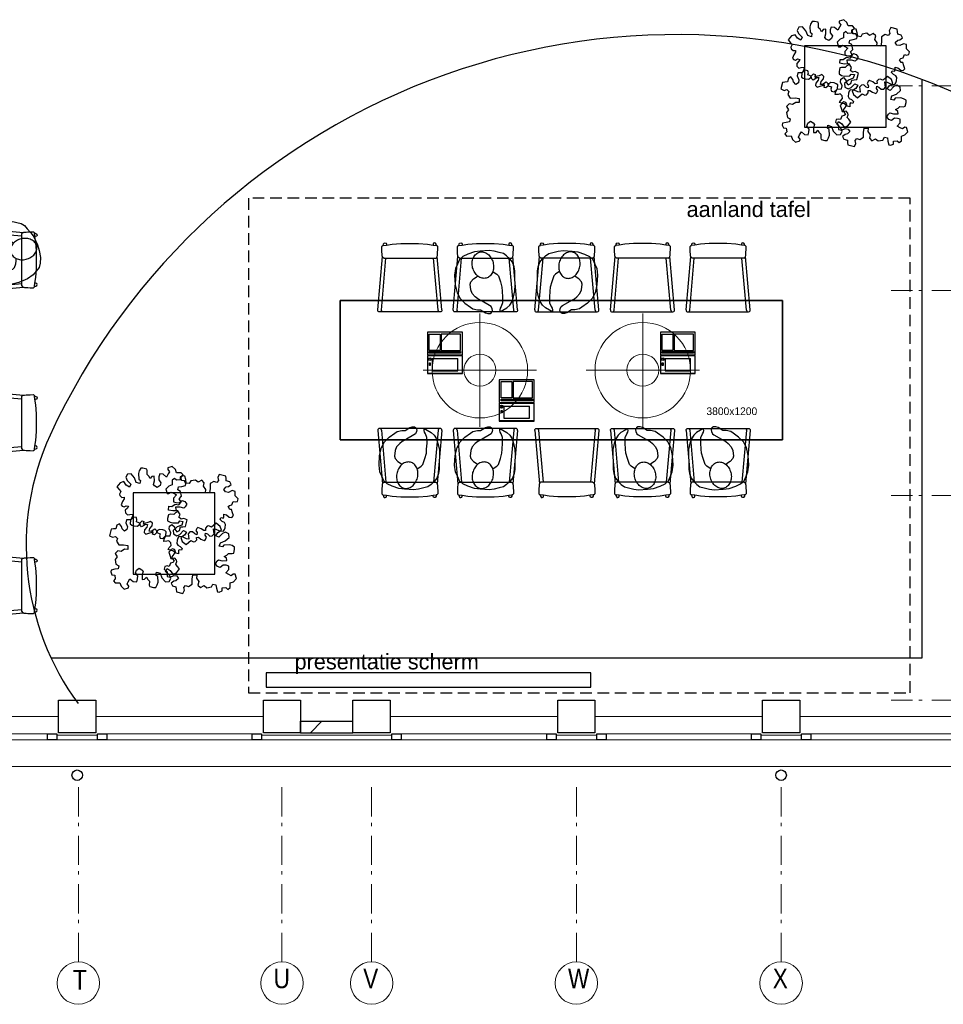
# Model space of a CAD drawing. Header units: millimetres. Extents: x 274611 to 749520, y 175257 to 298905.
# Tile 14 of 251: x 421220 to 429158, y 210184 to 218647. Entities that reach past the tile are written whole.
import ezdxf

# ---------------------------------------------------------------- set-up
doc = ezdxf.new("R2010")
doc.units = ezdxf.units.MM
doc.header["$LTSCALE"] = 400
doc.header["$PDMODE"] = 1
doc.header["$PDSIZE"] = 15
doc.linetypes.add('HIDDEN', pattern=[0.375, 0.25, -0.125])
doc.linetypes.add('STYLE_06', pattern=[1.041641, 0.625, -0.208282, 0.069427, -0.138931])
for name, color, linetype, lineweight in [('Buitenkozijnen', 140, 'Continuous', 15), ('mat-baksteen', 5, 'Continuous', 25), ('mat-beton (ihwg)', 5, 'Continuous', 25), ('mat-kalkzandsteen', 5, 'Continuous', 25), ('None', 7, 'Continuous', 9)]:
    doc.layers.add(name, color=color, linetype=linetype, lineweight=lineweight)
for name, color, linetype in [('inlay', 6, 'Continuous'), ('inr', 4, 'Continuous'), ('plafond', 255, 'HIDDEN'), ('plant', 114, 'Continuous'), ('plat', 5, 'Continuous'), ('symbol', 1, 'Continuous'), ('timmerwerk-ge', 150, 'Continuous'), ('verlichting', 2, 'Continuous')]:
    doc.layers.add(name, color=color, linetype=linetype)
doc.styles.add('Arial', font='arial.ttf', dxfattribs={"height": 211.666667})
doc.styles.add('Arial Narrow', font='ARIALN.TTF', dxfattribs={"height": 222.25})
doc.styles.add('s100', font='stylu.ttf', dxfattribs={"height": 100})

# ---------------------------------------------------------------- blocks, each defined once
blk = doc.blocks.new('*X69')
at = {"layer": 'None', "lineweight": 9}
blk.add_line((15344.7, -5020), (15444.7, -4920), dxfattribs=at)
blk = doc.blocks.new('Gevelpui best 1410 (2D)')
at = {"layer": 'Buitenkozijnen', "lineweight": 15}
for p, q in [((-260, 0), (-260, -1410)), ((-260, 0), (-210, 0)), ((-210, 0), (-210, -1410)), ((-260, -1410), (-210, -1410))]:
    blk.add_line(p, q, dxfattribs=at)
at = {"layer": 'Buitenkozijnen', "color": 92, "lineweight": 25}
for points in [[(-260, 0), (-210, 0), (-210, -80), (-260, -80)], [(-260, -1330), (-210, -1330), (-210, -1410), (-260, -1410)]]:
    blk.add_lwpolyline(points, close=True, dxfattribs=at)
at = {"layer": 'None', "color": 43, "linetype": 'Continuous', "lineweight": 9}
blk.add_line((-410, 15), (-410, -1425), dxfattribs=at)
blk = doc.blocks.new('Kolom 280x320')
at = {"layer": 'mat-beton (ihwg)', "lineweight": 25}
blk.add_lwpolyline([(-300, 160), (-20, 160), (-20, -160), (-300, -160)], close=True, dxfattribs=at)
at = {"layer": 'None', "color": 92, "linetype": 'Continuous', "lineweight": 5}
blk.add_point((0, 0), dxfattribs=at)
blk = doc.blocks.new('symb-LPTP_b2')
for p, q in [((150, 0), (-150, 0)), ((-150, 0), (-150, -155)), ((150, -155), (150, 0)), ((150, -5), (-150, -5)), ((-110, -25), (-110, -129)), ((110, -25), (-110, -25)), ((110, -129), (110, -25)), ((150, -155), (-150, -155)), ((150, -160), (-150, -160)), ((-150, -160), (-150, -355)), ((110, -129), (-110, -129)), ((150, -355), (150, -160)), ((-150, -355), (150, -355))]:
    blk.add_line(p, q)
for points in [[(126.4, -69.8), (133.6, -69.8), (133.6, -91.9), (126.4, -91.9)], [(128.4, -71.8), (131.6, -71.8), (131.6, -89.9), (128.4, -89.9)], [(-135, -175), (135, -175), (135, -188.8), (-135, -188.8)], [(32.1, -198.8), (-135, -198.8), (-135, -340), (32.1, -340)], [(42.1, -198.8), (135, -198.8), (135, -340), (42.1, -340)]]:
    blk.add_lwpolyline(points, close=True)
for points in [[(-129.8, -157.5, 10, 10, 0), (-110.7, -157.5, 10, 10, 0)], [(129.8, -157.5, 10, 10, 0), (110.7, -157.5, 10, 10, 0)]]:
    blk.add_lwpolyline(points, format="xyseb")
for radius in [12.6, 7.57]:
    blk.add_circle((130, -123.9), radius)
blk = doc.blocks.new('DOLC-2890_B2')
for p, q in [((259.8, 0), (-259.8, 0)), ((-275.8, -17.4), (-235.6, -476.7)), ((-243.9, -14.6), (-204.6, -463.2)), ((243.9, -14.6), (204.6, -463.2)), ((275.8, -17.4), (235.6, -476.7)), ((-223.7, -463.2), (223.7, -463.2))]:
    blk.add_line(p, q)
for points in [[(-223.7, -463.2), (-232.5, -467.8), (-235.6, -476.7), (-236.5, -479.8), (-237.5, -487), (-238.5, -498.8), (-239.4, -515), (-240.3, -535.4), (-241.1, -559.7), (-240.2, -563), (-235.7, -568.6), (-233.7, -570.5), (-230.7, -571.6), (-227.2, -571.8)], [(223.7, -463.2), (232.5, -467.8), (235.6, -476.7), (236.5, -479.8), (237.5, -487), (238.5, -498.8), (239.4, -515), (240.3, -535.4), (241.1, -559.7), (240.2, -563), (235.7, -568.6), (233.7, -570.5), (230.7, -571.6), (227.2, -571.8)], [(-227.2, -571.8), (-200.8, -575.3), (-152.1, -581.7), (-76.2, -587.6), (0, -589.6), (76.2, -587.6), (152.1, -581.7), (200.8, -575.3), (227.2, -571.8)], [(-227.2, -571.8), (-226.1, -583.9), (-221.6, -592.3), (-220.8, -593), (-212.1, -595.7), (-203.9, -591.6), (-203.3, -590.7), (-200.2, -581.6), (-200.2, -581.6), (-200.2, -581.6), (-200.8, -575.3)], [(227.2, -571.8), (226.1, -583.9), (221.6, -592.3), (220.8, -593), (212.1, -595.7), (203.9, -591.6), (203.3, -590.7), (200.2, -581.6), (200.2, -581.6), (200.2, -581.6), (200.8, -575.3)]]:
    blk.add_lwpolyline(points)
for centre, start, end in [((-259.8, -16), 5.00008, 185.00008), ((259.8, -16), 354.99992, 174.99992)]:
    blk.add_arc(centre, 16, start, end)
blk = doc.blocks.new('symb-ps03_b2')
blk.add_lwpolyline([(82.2, -333.7), (93.5, -323.3), (109.6, -304.5), (119.8, -284.7), (121.3, -230.8), (122.5, -183.8), (115.8, -150.4), (104.2, -98.4), (90.8, -52.2), (69, -24.8), (57.7, -13.2), (50.2, -0.9), (49.4, 8.5), (59.4, 13), (75.8, 8.9), (114.7, -1.3), (145.3, -16.6), (172.1, -41.1), (196.4, -77.8), (221.1, -122.2), (235.7, -169.2), (249.9, -232.3), (265.9, -290), (270.3, -324.8), (267.4, -365.4), (252.2, -399.3), (234.6, -432.8), (213.5, -457.5), (181.2, -475.4), (141, -499), (102.8, -516.9), (26.9, -533.5), (-23.3, -539.3), (-83.1, -537.5), (-129.9, -527.7), (-165.1, -510.7), (-191.8, -478.7), (-217.7, -447.5), (-240.8, -394), (-258.1, -313.4), (-261.7, -241.7), (-250.8, -189), (-222, -138.3), (-185.2, -93.4), (-169.5, -72.2), (-133.8, -53.9), (-107.1, -45.7), (-74.5, -10), (-56.5, 2.3), (-37.5, 6.7), (-23, 0.8), (-11.7, -12.6), (-10.5, -27.9), (-13.2, -49.2), (-22.6, -61.1), (-75.1, -114.5), (-104.5, -144.9), (-120.7, -165.7), (-138.4, -200.3), (-141.8, -234.1), (-134.6, -284.5), (-123.4, -302.1), (-94.4, -318.8), (-69, -327.2), (-51.7, -333)])
blk.add_lwpolyline([(-74.5, -413.3, 0.078796), (-66.1, -458.3, 0.088041), (-45.7, -493.9, 0.105312), (-14.5, -518.5, 0.121926), (19.1, -525.8, 0.121926), (52.3, -516.6, 0.105312), (82.1, -490.3, 0.088041), (100.3, -453.5, 0.078796), (106.2, -408.2, 0.078796), (97.7, -363.2, 0.088041), (77.4, -327.6, 0.105312), (46.2, -303, 0.121926), (12.5, -295.7, 0.121926), (-20.6, -304.9, 0.105312), (-50.4, -331.2, 0.088041), (-68.6, -368, 0.078796)], format="xyb", close=True)
blk = doc.blocks.new('bank 01')
at = {"layer": 'inr'}
for p, q in [((0.4, 700), (0.4, 0)), ((0.4, 700), (4170.4, 697.3)), ((4170.4, 697.3), (4170.4, -2.7)), ((4170.4, 597.3), (0.4, 600)), ((1390.1, -0.9), (1390.5, 599.1)), ((2780.8, -0.9), (2780.4, 599.1)), ((4170.3, 447.3), (0.3, 450)), ((4170.4, -2.7), (0, 0))]:
    blk.add_line(p, q, dxfattribs=at)
for points in [[(1035.5, -1.3), (1035.5, -701.3), (335.5, -701.3), (335.5, -1.3)], [(1735.5, -1.3), (1735.5, -701.3), (2435.5, -701.3), (2435.5, -1.3)], [(3135.5, -1.3), (3135.5, -701.3), (3835.5, -701.3), (3835.5, -1.3)]]:
    blk.add_lwpolyline(points, close=True, dxfattribs=at)
at = {"layer": 'inr', "xscale": -1, "rotation": 180}
for p in [(2065.7, -448.7), (3495.7, -448.7)]:
    blk.add_blockref('symb-LPTP_b2', p, dxfattribs=at)
at = {"layer": 'inr'}
for p in [(685.5, -601.3), (2085.5, -601.3), (3485.5, -601.3)]:
    blk.add_blockref('DOLC-2890_B2', p, dxfattribs=at)
at = {"layer": 'symbol', "linetype": 'Continuous', "lineweight": 0}
for p, rotation in [((768.2, -34.6), 191.3801484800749), ((3481, -680), 11.38014848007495)]:
    blk.add_blockref('symb-ps03_b2', p, dxfattribs=dict(at, rotation=rotation))
at = {"layer": 'symbol', "linetype": 'Continuous', "lineweight": 0, "xscale": -1}
for p, rotation in [((3481, -34.6), 168.6198515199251), ((2098.8, -46.8), 182.8754763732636)]:
    blk.add_blockref('symb-ps03_b2', p, dxfattribs=dict(at, rotation=rotation))
at = {"layer": 'plat', "style": 's100'}
blk.add_text('700x700', height=69.56, dxfattribs=at).set_placement((513.2, -199.2))
blk = doc.blocks.new('SYMB-PS01_B2')
blk.add_lwpolyline([(58.6, 67.4), (69.9, 77.8), (86, 96.6), (96.2, 116.4), (97.7, 170.3), (98.9, 217.4), (92.2, 250.7), (80.6, 302.7), (67.2, 348.9), (45.4, 376.3), (34.1, 387.9), (26.6, 400.2), (25.8, 409.6), (35.8, 414.1), (52.2, 410), (91.1, 399.8), (121.7, 384.5), (148.5, 360), (172.8, 323.3), (197.5, 278.9), (212.1, 231.9), (226.3, 168.8), (242.3, 111.1), (246.7, 76.3), (243.8, 35.7), (228.6, 1.8), (211, -31.7), (189.9, -56.4), (157.6, -74.3), (117.4, -97.9), (79.2, -115.8), (3.3, -132.4), (-46.9, -138.2), (-106.7, -136.4), (-153.5, -126.6), (-188.7, -109.6), (-215.4, -77.6), (-241.3, -46.4), (-264.4, 7.1), (-281.7, 87.7), (-285.3, 159.4), (-274.4, 212.1), (-245.6, 262.8), (-208.8, 307.7), (-193.1, 328.9), (-157.4, 347.2), (-130.7, 355.4), (-98.1, 391.1), (-80.1, 403.4), (-61.1, 407.8), (-46.6, 401.9), (-35.3, 388.5), (-34.1, 373.2), (-36.8, 351.9), (-46.2, 340), (-98.7, 286.6), (-128.1, 256.2), (-144.3, 235.4), (-162, 200.8), (-165.4, 167), (-158.2, 116.6), (-147, 99), (-118, 82.3), (-92.6, 73.9), (-75.3, 68.1)])
blk.add_lwpolyline([(-98.1, -12.2, 0.078796), (-89.7, -57.2, 0.088041), (-69.3, -92.8, 0.105312), (-38.1, -117.4, 0.121926), (-4.5, -124.7, 0.121926), (28.7, -115.5, 0.105312), (58.5, -89.2, 0.088041), (76.7, -52.4, 0.078796), (82.6, -7.1, 0.078796), (74.1, 37.9, 0.088041), (53.8, 73.5, 0.105312), (22.6, 98.1, 0.121926), (-11.1, 105.4, 0.121926), (-44.2, 96.2, 0.105312), (-74, 69.9, 0.088041), (-92.2, 33.1, 0.078796)], format="xyb", close=True)
blk = doc.blocks.new('lamp02')
at = {"layer": 'verlichting', "lineweight": 0}
for q in [(0, 555.36), (555.36, 0), (0, -555.36), (-555.36, 0)]:
    blk.add_line((0, 0), q, dxfattribs=at)
for radius in [468, 156]:
    blk.add_circle((0, 0), radius, dxfattribs=at)
blk = doc.blocks.new('SYMB-BM02_B2')
at = {"layer": 'plant'}
blk.add_lwpolyline([(98, 356), (66, 371), (46, 367), (23, 344), (26, 317), (5, 314), (-27, 337), (-68, 353), (-84, 340), (-93, 315), (-77, 290), (-84, 262), (-106, 274), (-134, 301), (-166, 298), (-190, 273), (-184, 246), (-181, 209), (-209, 214), (-256, 237), (-302, 241), (-315, 221), (-325, 198), (-329, 157), (-315, 134), (-286, 119), (-263, 95), (-270, 73), (-298, 80), (-306, 68), (-307, 29), (-341, 38), (-375, 66), (-406, 70), (-427, 48), (-413, 13), (-402, -28), (-381, -27), (-361, -62), (-377, -76), (-407, -84), (-423, -126), (-448, -119), (-475, -126), (-482, -158), (-448, -194), (-447, -249), (-411, -258), (-363, -237), (-327, -242), (-307, -272), (-338, -303), (-366, -308), (-398, -333), (-381, -365), (-338, -377), (-336, -406), (-332, -436), (-252, -458), (-234, -418), (-243, -383), (-220, -358), (-184, -372), (-140, -344), (-141, -283), (-132, -230), (-84, -233), (-86, -271), (-59, -312), (-68, -354), (-36, -386), (7, -361), (39, -388), (98, -377), (116, -344), (153, -351), (160, -393), (171, -436), (193, -440), (228, -426), (230, -390), (275, -385), (300, -408), (328, -386), (326, -329), (369, -315), (403, -276), (387, -222), (366, -221), (339, -240), (312, -226), (275, -205), (309, -165), (312, -121), (278, -112), (241, -110), (205, -137), (171, -126), (146, -92), (166, -59), (184, -44), (228, -57), (285, -55), (282, -25), (255, -2), (285, 14), (305, 34), (353, 32), (371, 38), (382, 84), (382, 111), (350, 130), (317, 139), (248, 136), (232, 114), (194, 121), (209, 166), (266, 187), (314, 230), (310, 274), (271, 296), (232, 280), (187, 233), (150, 251), (176, 290), (219, 319), (203, 365), (155, 404), (121, 376), (98, 356)], dxfattribs=at)

msp = doc.modelspace()

# ---------------------------------------------------------------- linework, layer by layer
at = {"layer": 'Buitenkozijnen', "color": 43, "linetype": 'Continuous', "lineweight": 9, "flags": 128}
msp.add_lwpolyline([(429674.18474, 212458.32405), (429674.18474, 212228.32405), (407809.18474, 212228.32405), (407809.18474, 212248.36468)], dxfattribs=at)
at = {"layer": 'Buitenkozijnen', "lineweight": 15}
for points in [[(421889.18474, 212458.32405), (421889.18474, 212498.36468), (421539.18474, 212498.36468), (421539.18474, 212458.32405)], [(424419.18474, 212498.36468), (424419.18474, 212458.32405), (423299.18474, 212458.32405), (423299.18474, 212498.36468)], [(426179.18474, 212498.36468), (426179.18474, 212458.32405), (425829.18474, 212458.32405), (425829.18474, 212498.36468)], [(427939.18474, 212498.36468), (427939.18474, 212458.32405), (427589.18474, 212458.32405), (427589.18474, 212498.36468)]]:
    msp.add_lwpolyline(points, close=True, dxfattribs=at)
at = {"layer": 'inlay'}
for p, q in [((428974.18474, 218133.47936), (428974.18474, 213158.32405)), ((428974.18474, 213158.32405), (421490.80367, 213158.32405))]:
    msp.add_line(p, q, dxfattribs=at)
msp.add_lwpolyline([(423338.94794, 212908.80578), (426127.55266, 212908.80578), (426127.55266, 213033.85118), (423338.94794, 213033.85118)], close=True, dxfattribs=at)
msp.add_lwpolyline([(423338.94794, 212908.80578), (426127.55266, 212908.80578), (426127.55266, 213033.85118), (423338.94794, 213033.85118)], close=True, dxfattribs=at)
for centre, radius, start, end in [((426869.57348, 212579.51393), 5939.35355, 63.989588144, 155.130157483), ((423567.51446, 214128.47235), 2292.14211, 155.545307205, 216.396580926)]:
    msp.add_arc(centre, radius, start, end, dxfattribs=at)
at = {"layer": 'inr'}
for points in [[(427965.86101, 217722.51526), (428665.86101, 217722.51526), (428665.86101, 218422.51526), (427965.86101, 218422.51526)], [(423974.93922, 215034.66964), (427774.93922, 215034.66964), (427774.93922, 216234.66964), (423974.93922, 216234.66964)], [(422195.69404, 213881.56112), (422895.69404, 213881.56112), (422895.69404, 214581.56112), (422195.69404, 214581.56112)]]:
    msp.add_lwpolyline(points, close=True, dxfattribs=at)
at = {"layer": 'mat-kalkzandsteen', "lineweight": 25}
for p, q in [((423634.18474, 212618.36468), (424084.18474, 212618.36468)), ((423634.18474, 212518.36468), (423634.18474, 212618.36468)), ((424084.18474, 212518.36468), (424084.18474, 212618.36468)), ((423634.18474, 212518.36468), (424084.18474, 212518.36468))]:
    msp.add_line(p, q, dxfattribs=at)
at = {"layer": 'None', "color": 7, "linetype": 'STYLE_06', "lineweight": 9}
for p, q in [((438892.70484, 218078.36468), (428710.18474, 218078.36468)), ((438892.70484, 216318.36468), (428710.18474, 216318.36468)), ((438892.70484, 214558.36468), (428710.18474, 214558.36468)), ((438892.70484, 212798.36468), (428710.18474, 212798.36468)), ((421724.18474, 210549.32453), (421724.18474, 212049.32453)), ((423474.18474, 210549.32453), (423474.18474, 212049.32453)), ((424244.18474, 210549.32453), (424244.18474, 212049.32453)), ((426004.18474, 210549.32453), (426004.18474, 212049.32453)), ((427764.18474, 210549.32453), (427764.18474, 212049.32453))]:
    msp.add_line(p, q, dxfattribs=at)
at = {"layer": 'None', "color": 92, "linetype": 'Continuous', "lineweight": 25}
for centre in [(421714.18474, 212153.36468), (427764.18474, 212153.36468)]:
    msp.add_circle(centre, 45, dxfattribs=at)
at = {"layer": 'None', "color": 43, "linetype": 'Continuous', "lineweight": 9}
for centre in [(421724.18474, 210366.71811), (423474.18474, 210366.71811), (424244.18474, 210366.71811), (426004.18474, 210366.71811), (427764.18474, 210366.71811)]:
    msp.add_circle(centre, 182.60642, dxfattribs=at)
at = {"layer": 'plafond'}
msp.add_lwpolyline([(423186.22723, 212861.73221), (428872.26728, 212861.73221), (428872.26728, 217111.93583), (423186.22723, 217111.93583)], close=True, dxfattribs=at)
at = {"layer": 'timmerwerk-ge'}
msp.add_lwpolyline([(423974.93922, 215034.66964), (423974.93922, 216234.66964), (427774.93922, 216234.66964), (427774.93922, 215034.66964)], close=True, dxfattribs=at)

# ---------------------------------------------------------------- block references
at = {"layer": 'Buitenkozijnen', "color": 7, "rotation": 270}
for p in [(421539.18474, 212248.36468), (423299.18474, 212248.36468), (425829.18474, 212248.36468), (427589.18474, 212248.36468), (429349.18474, 212248.36468)]:
    msp.add_blockref('Gevelpui best 1410 (2D)', p, dxfattribs=at)
at = {"layer": 'inlay', "rotation": 90}
msp.add_blockref('bank 01', (420174.1846, 213097.91823), dxfattribs=at)
at = {"layer": 'inr', "xscale": -1}
for p, rotation in [((424572.33294, 216134.66964), 180), ((425222.33294, 216134.66964), 180), ((425922.33294, 215134.66964), 359.9999999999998), ((426572.33294, 215134.66964), 359.9999999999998), ((427222.33294, 215134.66964), 359.9999999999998)]:
    msp.add_blockref('DOLC-2890_B2', p, dxfattribs=dict(at, rotation=rotation))
at = {"layer": 'inr', "rotation": 179.9999999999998}
for p in [(425922.33294, 216134.66964), (426572.33294, 216134.66964), (427222.33294, 216134.66964)]:
    msp.add_blockref('DOLC-2890_B2', p, dxfattribs=at)
at = {"layer": 'inr'}
for p in [(424572.33294, 215134.66964), (425222.33294, 215134.66964)]:
    msp.add_blockref('DOLC-2890_B2', p, dxfattribs=at)
at = {"layer": 'mat-baksteen', "color": 7, "rotation": 90}
for p in [(421714.18474, 212818.36468), (423474.18474, 212818.36468), (424244.18474, 212818.36468), (426004.18474, 212818.36468), (427764.18474, 212818.36468)]:
    msp.add_blockref('Kolom 280x320', p, dxfattribs=at)
at = {"layer": 'mat-kalkzandsteen'}
msp.add_blockref('*X69', (408373.12537, 217538.36468), dxfattribs=at)
at = {"layer": 'symbol', "xscale": 0.7, "yscale": 0.7, "zscale": 0.7}
for p, rotation in [((428108.51634, 218364.89218), 89.99999999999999), ((428529.15267, 218259.46356), 180), ((428081.45704, 217876.01972), 270), ((422338.34938, 214523.93803), 89.99999999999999), ((422758.9857, 214418.50941), 180), ((422311.29007, 214035.06558), 270)]:
    msp.add_blockref('SYMB-BM02_B2', p, dxfattribs=dict(at, rotation=rotation))
for p in [(428569.85443, 217876.76859), (422799.68746, 214035.81445)]:
    msp.add_blockref('SYMB-BM02_B2', p, dxfattribs=at)
at = {"layer": 'symbol', "xscale": -1}
for p, rotation in [((425210.61704, 216530.32482), 195.7796899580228), ((426584.04885, 214739.01447), 15.77968995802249), ((427234.04885, 214739.01447), 15.77968995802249)]:
    msp.add_blockref('SYMB-PS01_B2', p, dxfattribs=dict(at, rotation=rotation))
at = {"layer": 'symbol'}
for name, p, rotation in [('SYMB-PS01_B2', (425934.04885, 216530.32482), 164.2203100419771), ('symb-LPTP_b2', (424874.7345, 215605.06836), 179.9999999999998), ('symb-LPTP_b2', (426876.2319, 215605.06836), 179.9999999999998), ('symb-LPTP_b2', (425491.97821, 215197.00798), 179.9999999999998), ('SYMB-PS01_B2', (424560.61704, 214739.01447), 344.2203100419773), ('SYMB-PS01_B2', (425210.61704, 214739.01447), 344.2203100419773)]:
    msp.add_blockref(name, p, dxfattribs=dict(at, rotation=rotation))
at = {"layer": 'verlichting', "lineweight": 0, "yscale": 0.8769720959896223, "zscale": 0.8769720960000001}
for p, xscale, rotation in [((425174.93922, 215634.66964), -0.8769720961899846, 180), ((426574.93922, 215634.66964), 0.8769720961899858, 180.0000000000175)]:
    msp.add_blockref('lamp02', p, dxfattribs=dict(at, xscale=xscale, rotation=rotation))

# ---------------------------------------------------------------- texts
at = {"layer": 'None', "color": 8, "char_height": 169.33333, "attachment_point": 1, "style": 'Arial Narrow'}
for s, insert in [('T', (421677.6085, 210479.4757)), ('U', (423402.21807, 210491.60144)), ('V', (424172.21807, 210491.60144)), ('W', (425932.21807, 210491.60144)), ('X', (427692.21807, 210491.60144))]:
    msp.add_mtext(s, dxfattribs=dict(at, insert=insert))
at = {"layer": 'plat', "style": 's100'}
msp.add_text('3800x1200', height=65.938673, dxfattribs=at).set_placement((427122.16017, 215248.76982))
at = {"layer": 'plat', "char_height": 133.35, "attachment_point": 1, "style": 'Arial'}
for s, insert in [('aanland tafel', (426951.51419, 217084.40338)), ('presentatie scherm', (423581.96025, 213196.20455)), ('presentatie scherm', (423581.96025, 213196.20455))]:
    msp.add_mtext(s, dxfattribs=dict(at, insert=insert))

doc.saveas('drawing.dxf')
